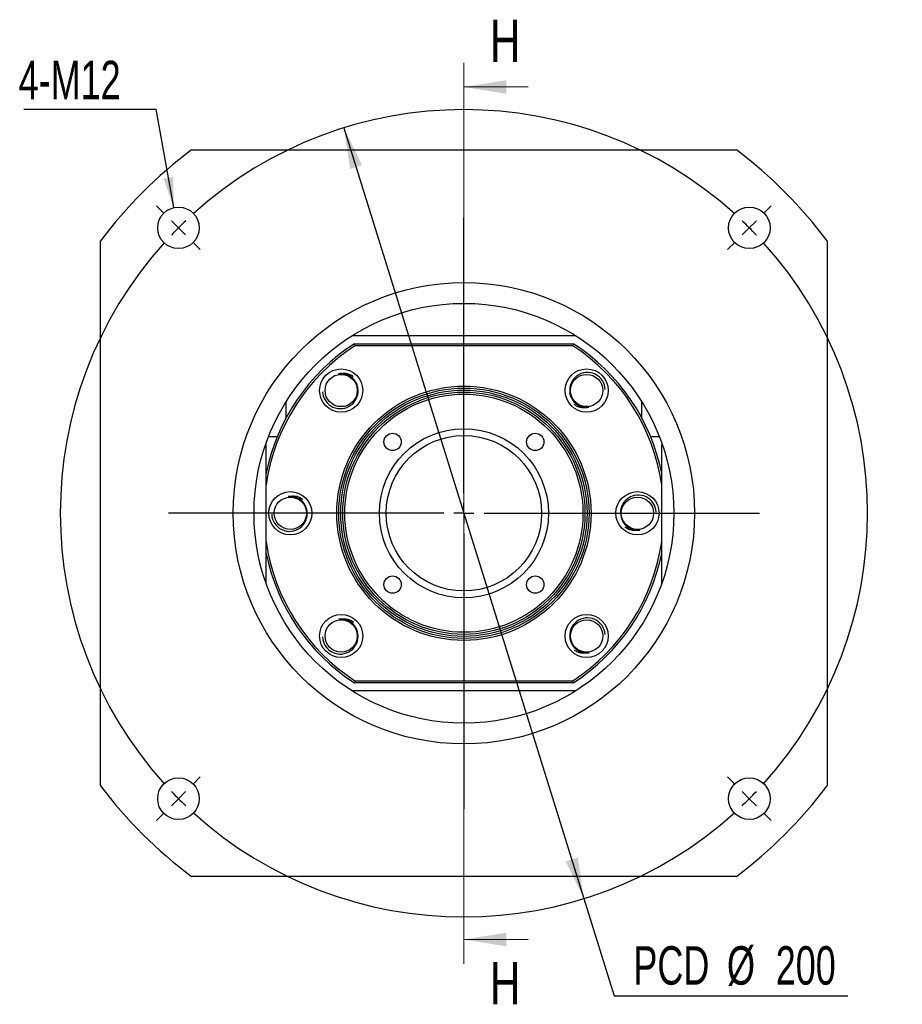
# Model space of a CAD drawing. Header units: millimetres. Extents: x 20 to 287, y 0 to 208.
# Tile 1 of 5: x 20 to 93, y 12 to 94. Entities that reach past the tile are written whole.
import ezdxf

# ---------------------------------------------------------------- set-up
doc = ezdxf.new("R2010")
doc.units = ezdxf.units.MM
doc.layers.add('圖層0', color=7, linetype='Continuous')
doc.styles.add('SLDTEXTSTYLE0', font='TXT', dxfattribs={"width": 0.7})
doc.styles.add('SLDTEXTSTYLE3', font='TXT', dxfattribs={"width": 0.75})
doc.dimstyles.new('SLDDIMSTYLE1', dxfattribs={"dimtxt": 3.389974, "dimasz": 2.5, "dimexe": 0, "dimexo": 0.0625, "dimgap": 0.847493, "dimtad": 0, "dimtih": 1, "dimtoh": 1, "dimlfac": 3, "dimrnd": 1e-09, "dimzin": 12, "dimdsep": 46, "dimtxsty": 'SLDTEXTSTYLE0', "dimsah": 1, "dimcen": 0, "dimadec": 0, "dimazin": 3, "dimtfac": 1, "dimtmove": 0, "dimatfit": 3, "dimfxl": 0, "dimfrac": 2, "dimtolj": 1, "dimtzin": 12, "dimarcsym": 0})
doc.dimstyles.new('SLDDIMSTYLE2', dxfattribs={"dimtxt": 0.18, "dimasz": 2.5, "dimexe": 0, "dimexo": 0.0625, "dimgap": 0, "dimtad": 0, "dimtih": 1, "dimtoh": 1, "dimdec": 0, "dimrnd": 1e-09, "dimzin": 0, "dimdsep": 46, "dimtxsty": 'Standard', "dimsah": 1, "dimcen": 0.09, "dimadec": 0, "dimazin": 0, "dimtfac": 2.5, "dimtdec": 0, "dimtofl": 0, "dimtmove": 0, "dimatfit": 3, "dimfxl": 0, "dimfrac": 2, "dimtolj": 1, "dimtzin": 0, "dimarcsym": 0})

# ---------------------------------------------------------------- blocks, each defined once
blk = doc.blocks.new('_D')
at = {"layer": '圖層0', "color": 7}
for p, q in [((46.952, 84.641), (66.776, 20.99)), ((66.776, 20.99), (69.274, 12.97)), ((69.274, 12.97), (88.577, 12.97))]:
    blk.add_line(p, q, dxfattribs=at)
for points in [[(46.952, 84.641), (47.462, 81.249), (48.458, 81.559)], [(66.776, 20.99), (66.266, 24.382), (65.27, 24.071)]]:
    blk.add_solid(points, dxfattribs=at)
at = {"layer": '圖層0', "color": 7, "char_height": 3.175, "attachment_point": 1, "style": 'SLDTEXTSTYLE0'}
for s, insert in [('PCD', (70.861, 17.063)), ('%%c', (78.593, 17.063)), ('200', (82.615, 17.063))]:
    blk.add_mtext(s, dxfattribs=dict(at, insert=insert))
blk = doc.blocks.new('SW_NOTE_0')
at = {"layer": '圖層0', "color": 0}
blk.add_line((-10.952, 0), (0, 0), dxfattribs=at)
at = {"layer": '圖層0', "color": 0, "insert": (-11.371, 4.008), "char_height": 3.175, "attachment_point": 1, "style": 'SLDTEXTSTYLE0'}
blk.add_mtext('4-M12', dxfattribs=at)
blk = doc.blocks.new('SW_CENTERMARKSYMBOL_0')
at = {"layer": '圖層0', "color": 0}
for p, q in [((0, 1.667), (0, 24.404)), ((0, 0), (0, 0.833)), ((-1.667, 0), (-24.404, 0)), ((0, 0), (-0.833, 0)), ((0, 0), (0, -0.833)), ((0, 0), (0.833, 0)), ((1.667, 0), (24.404, 0)), ((0, -1.667), (0, -24.404))]:
    blk.add_line(p, q, dxfattribs=at)
blk = doc.blocks.new('SW_CENTERMARKSYMBOL_1')
at = {"layer": '圖層0', "color": 0}
for p, q in [((-48.319, 1.179), (-48.944, 1.803)), ((1.179, 1.179), (1.803, 1.803)), ((-23.57, -21.904), (-23.57, 0.833)), ((-47.14, 0), (-47.73, 0.589)), ((-47.14, 0), (-46.551, -0.589)), ((0, 0), (-0.589, -0.589)), ((0, 0), (0.589, 0.589)), ((-45.962, -1.179), (-45.337, -1.803)), ((-1.179, -1.179), (-1.803, -1.803)), ((-23.57, -23.57), (-23.57, -22.737)), ((-25.237, -23.57), (-47.974, -23.57)), ((-23.57, -23.57), (-24.404, -23.57)), ((-23.57, -23.57), (-23.57, -24.404)), ((-23.57, -23.57), (-22.737, -23.57)), ((-21.904, -23.57), (0.833, -23.57)), ((-23.57, -25.237), (-23.57, -47.974)), ((-45.962, -45.962), (-45.337, -45.337)), ((-1.179, -45.962), (-1.803, -45.337)), ((-47.14, -47.14), (-47.73, -47.73)), ((-47.14, -47.14), (-46.551, -46.551)), ((0, -47.14), (-0.589, -46.551)), ((0, -47.14), (0.589, -47.73)), ((-48.319, -48.319), (-48.944, -48.944)), ((1.179, -48.319), (1.803, -48.944))]:
    blk.add_line(p, q, dxfattribs=at)
for start, end in [(47.86479, 132.13521), (135, 136.43239), (133.56761, 135), (45, 46.43239), (43.56761, 45), (137.86479, 222.13521), (317.86479, 42.13521), (223.56761, 225), (225, 226.43239), (313.56761, 315), (315, 316.43239), (227.86479, 312.13521)]:
    blk.add_arc((-23.57, -23.57), 33.333, start, end, dxfattribs=at)

msp = doc.modelspace()

# ---------------------------------------------------------------- linework, layer by layer
at = {"color": 7, "linetype": 'Continuous', "lineweight": 18}
for p, q in [((56.8643, 90.0154), (56.8643, 15.6154)), ((62.1843, 88.0154), (56.8643, 88.0154)), ((62.1843, 17.6154), (56.8643, 17.6154))]:
    msp.add_line(p, q, dxfattribs=at)
at = {"color": 7, "linetype": 'Continuous', "lineweight": 25}
for p, q in [((34.3643, 82.8154), (79.3643, 82.8154)), ((26.8643, 30.3154), (26.8643, 75.3154)), ((86.8643, 75.3154), (86.8643, 30.3154)), ((47.6267, 67.4821), (66.1019, 67.4821)), ((47.8211, 66.8154), (65.9074, 66.8154)), ((65.8581, 66.6487), (47.8704, 66.6487)), ((42.1976, 60.7316), (42.1976, 62.053)), ((71.5309, 62.053), (71.5309, 60.7316)), ((40.7294, 59.1487), (41.4478, 59.1487)), ((72.2807, 59.1487), (72.9991, 59.1487)), ((40.5309, 58.4821), (40.4834, 58.4821)), ((40.5309, 47.0131), (40.5309, 58.4821)), ((73.1976, 47.0131), (73.1976, 58.4821)), ((73.1976, 58.4821), (73.2451, 58.4821)), ((65.9074, 38.8154), (47.8211, 38.8154)), ((47.8704, 38.9821), (65.8581, 38.9821)), ((66.1019, 38.1487), (47.6267, 38.1487)), ((79.3643, 22.8154), (34.3643, 22.8154))]:
    msp.add_line(p, q, dxfattribs=at)
at = {"color": 7, "linetype": 'Continuous', "lineweight": 25, "flags": 128}
msp.add_lwpolyline([(65.5918, 62.7908), (65.624, 62.6116), (65.637, 62.5623)], dxfattribs=at)
at = {"color": 7, "linetype": 'Continuous', "lineweight": 25}
for centre, radius in [((33.294, 76.3856), 1.7167), ((80.4345, 76.3856), 1.7167), ((56.8643, 52.8154), 19.05), ((56.8643, 52.8154), 17.3333), ((46.7291, 62.9506), 1.7833), ((46.7291, 62.9506), 1.3333), ((66.9995, 62.9506), 1.7833), ((66.9995, 62.9506), 1.3333), ((56.8643, 52.8154), 10.5), ((56.8643, 52.8154), 10.3333), ((56.8643, 52.8154), 10.1667), ((56.8643, 52.8154), 10), ((56.8643, 52.8154), 9.8333), ((56.8643, 52.8154), 6.9833), ((50.9717, 58.7079), 0.7167), ((62.7568, 58.7079), 0.7167), ((56.8643, 52.8154), 6.4167), ((42.5309, 52.8154), 1.7833), ((71.1976, 52.8154), 1.7833), ((42.5309, 52.8154), 1.3333), ((71.1976, 52.8154), 1.3333), ((50.9717, 46.9228), 0.7167), ((62.7568, 46.9228), 0.7167), ((46.7291, 42.6802), 1.7833), ((46.7291, 42.6802), 1.3333), ((66.9995, 42.6802), 1.7833), ((66.9995, 42.6802), 1.3333), ((33.294, 29.2452), 1.7167), ((80.4345, 29.2452), 1.7167)]:
    msp.add_circle(centre, radius, dxfattribs=at)
for centre, radius, start, end in [((56.8643, 52.8154), 37.5, 126.869898, 143.130102), ((56.8643, 52.8154), 37.5, 36.869898, 53.130102), ((56.8643, 52.8154), 16.6667, 122.85988, 168.521659), ((56.8643, 52.8154), 16.6667, 11.478341, 57.14012), ((56.8643, 52.8154), 16.5, 123.030152, 171.849462), ((56.8643, 52.8154), 16.5, 8.150538, 56.969848), ((67.0687, 62.9784), 1.4684, 2.155262, 188.293266), ((46.6605, 62.9212), 1.4684, 183.485375, 9.623421), ((71.2668, 52.8432), 1.4684, 2.155284, 188.293243), ((42.4617, 52.7876), 1.4684, 182.155284, 8.293243), ((56.8643, 52.8154), 16.5, 188.150538, 236.969848), ((56.8643, 52.8154), 16.5, 303.030152, 351.849462), ((56.8643, 52.8154), 16.6667, 191.478341, 237.14012), ((56.8643, 52.8154), 16.6667, 302.85988, 348.521659), ((67.068, 42.7096), 1.4684, 3.485375, 189.623421), ((46.6598, 42.6524), 1.4684, 182.155262, 8.293266), ((56.8643, 52.8154), 37.5, 216.869898, 233.130102), ((56.8643, 52.8154), 37.5, 306.869898, 323.130102)]:
    msp.add_arc(centre, radius, start, end, dxfattribs=at)
for points in [[(47.8704, 66.6487), (47.854, 66.7043), (47.8375, 66.7598), (47.8211, 66.8154)], [(65.9074, 66.8154), (65.891, 66.7598), (65.8746, 66.7043), (65.8581, 66.6487)], [(47.8704, 38.9821), (47.854, 38.9265), (47.8375, 38.8709), (47.8211, 38.8154)], [(65.9074, 38.8154), (65.891, 38.8709), (65.8746, 38.9265), (65.8581, 38.9821)]]:
    msp.add_open_spline(points, degree=3, dxfattribs=at)
for points, knots in [([(46.513, 64.3298), (46.6688, 64.3581), (46.9828, 64.415), (47.4185, 64.3308), (47.6424, 64.179), (47.7328, 64.1177)], [0, 0, 0, 0, 0.3698527, 0.7455695, 1, 1, 1, 1]), ([(48.1083, 63.1667), (48.0799, 63.3479), (48.0155, 63.5227), (47.8246, 63.835), (47.6979, 63.9722), (47.402, 64.1873), (47.2319, 64.2654), (46.9681, 64.329), (46.8776, 64.3417), (46.6947, 64.3492), (46.6036, 64.344), (46.513, 64.3298)], [0, 0, 0, 0, 0.25, 0.25, 0.5, 0.5, 0.75, 0.75, 0.875, 0.875, 1, 1, 1, 1]), ([(65.6156, 62.7666), (65.6398, 62.5847), (65.7, 62.4085), (65.8836, 62.0919), (66.0071, 61.9518), (66.298, 61.7298), (66.4663, 61.6478), (66.7285, 61.5781), (66.8187, 61.5633), (67.0014, 61.5516), (67.0925, 61.5546), (67.1835, 61.5667)], [0, 0, 0, 0, 0.25, 0.25, 0.5, 0.5, 0.75, 0.75, 0.875, 0.875, 1, 1, 1, 1]), ([(67.1835, 61.5667), (67.027, 61.5421), (66.7117, 61.4924), (66.2781, 61.5867), (66.0579, 61.7437), (65.9689, 61.8071)], [0, 0, 0, 0, 0.3698525, 0.7455695, 1, 1, 1, 1]), ([(42.3469, 54.1992), (42.5033, 54.2239), (42.8186, 54.2736), (43.2523, 54.1792), (43.4725, 54.0222), (43.5615, 53.9588)], [0, 0, 0, 0, 0.3698526, 0.7455698, 1, 1, 1, 1]), ([(43.9148, 52.9994), (43.8906, 53.1813), (43.8303, 53.3575), (43.6467, 53.6741), (43.5233, 53.8142), (43.2324, 54.0362), (43.0641, 54.1182), (42.8019, 54.1879), (42.7117, 54.2027), (42.529, 54.2144), (42.4379, 54.2113), (42.3469, 54.1992)], [0, 0, 0, 0, 0.25, 0.25, 0.5, 0.5, 0.75, 0.75, 0.875, 0.875, 1, 1, 1, 1]), ([(69.8137, 52.6314), (69.8379, 52.4495), (69.8982, 52.2733), (70.0818, 51.9567), (70.2053, 51.8166), (70.4961, 51.5946), (70.6644, 51.5126), (70.9266, 51.4429), (71.0168, 51.4281), (71.1995, 51.4164), (71.2906, 51.4194), (71.3816, 51.4315)], [0, 0, 0, 0, 0.25, 0.25, 0.5, 0.5, 0.75, 0.75, 0.875, 0.875, 1, 1, 1, 1]), ([(71.3816, 51.4315), (71.2252, 51.4069), (70.9099, 51.3572), (70.4763, 51.4515), (70.256, 51.6085), (70.167, 51.6719)], [0, 0, 0, 0, 0.3698526, 0.7455698, 1, 1, 1, 1]), ([(46.5451, 44.064), (46.7015, 44.0887), (47.0168, 44.1384), (47.4504, 44.044), (47.6707, 43.887), (47.7596, 43.8236)], [0, 0, 0, 0, 0.3698525, 0.7455695, 1, 1, 1, 1]), ([(48.1129, 42.8642), (48.0887, 43.0461), (48.0285, 43.2223), (47.8449, 43.5389), (47.7214, 43.679), (47.4305, 43.901), (47.2623, 43.983), (47, 44.0527), (46.9098, 44.0675), (46.7272, 44.0792), (46.636, 44.0761), (46.5451, 44.064)], [0, 0, 0, 0, 0.25, 0.25, 0.5, 0.5, 0.75, 0.75, 0.875, 0.875, 1, 1, 1, 1]), ([(65.6202, 42.4641), (65.6486, 42.2828), (65.713, 42.1081), (65.9039, 41.7958), (66.0306, 41.6586), (66.3265, 41.4435), (66.4966, 41.3653), (66.7604, 41.3018), (66.8509, 41.2891), (67.0338, 41.2816), (67.1249, 41.2868), (67.2155, 41.301)], [0, 0, 0, 0, 0.25, 0.25, 0.5, 0.5, 0.75, 0.75, 0.875, 0.875, 1, 1, 1, 1]), ([(67.2155, 41.301), (67.0597, 41.2727), (66.7457, 41.2157), (66.31, 41.3), (66.0861, 41.4518), (65.9957, 41.5131)], [0, 0, 0, 0, 0.3698527, 0.7455695, 1, 1, 1, 1])]:
    msp.add_open_spline(points, degree=3, knots=knots, dxfattribs=at)
at = {"color": 7, "linetype": 'Continuous', "lineweight": 18}
for points in [[(56.8643, 88.0154), (60.3643, 87.4554), (60.3643, 88.5754)], [(56.8643, 17.6154), (60.3643, 17.0554), (60.3643, 18.1754)]]:
    msp.add_solid(points, dxfattribs=at)

# ---------------------------------------------------------------- block references
at = {"layer": '圖層0', "color": 7}
for name, p in [('SW_NOTE_0', (31.4651, 86.1759)), ('SW_CENTERMARKSYMBOL_1', (80.4345, 76.3856)), ('SW_CENTERMARKSYMBOL_0', (56.8643, 52.8154))]:
    msp.add_blockref(name, p, dxfattribs=at)

# ---------------------------------------------------------------- texts
at = {"color": 7, "linetype": 'Continuous', "char_height": 3.5, "attachment_point": 1, "style": 'SLDTEXTSTYLE3'}
for insert in [(58.9986, 93.5731), (58.9986, 15.7647)]:
    msp.add_mtext('H', dxfattribs=dict(at, insert=insert))

# ---------------------------------------------------------------- dimensions: what is measured, and where the dimension line sits
at = {"layer": '圖層0', "color": 7}
dim = msp.add_diameter_dim_2p(p1=(66.7762, 20.9898), p2=(46.9524, 84.6409), text='PCD<>', dimstyle='SLDDIMSTYLE1', dxfattribs=at)
dim.commit()
dim.dimension.update_dxf_attribs({"geometry": '_D', "text_midpoint": (79.7191, 15.507), "dimtype": 163})

# ---------------------------------------------------------------- leaders
msp.add_leader([(32.8985, 78.0561), (31.4651, 86.1759)], dimstyle='SLDDIMSTYLE2', dxfattribs=at)

doc.saveas('drawing.dxf')
